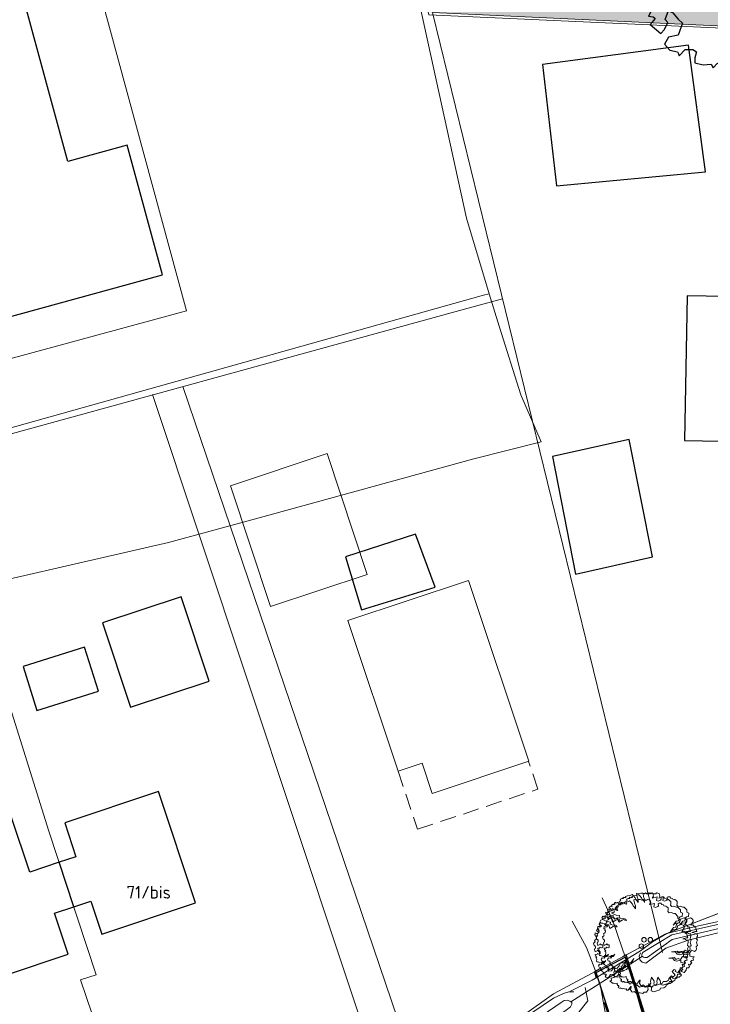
# Model space of a CAD drawing. Header units: metres. Extents: x 174282 to 175177, y 462028 to 462851.
# Tile 20 of 256: x 174481 to 174536, y 462273 to 462351. Entities that reach past the tile are written whole.
import ezdxf

# ---------------------------------------------------------------- set-up
doc = ezdxf.new("R2010")
doc.units = ezdxf.units.M
for name, pattern in [('HIDDEN2', [4.7625, 3.175, -1.5875]), ('VH-OPSLUITBAND_100X200', [16, 8, -2, 4, -2]), ('VH-OPSLUITBAND_120X250', [26, 16, -4, 2, -4])]:
    doc.linetypes.add(name, pattern=pattern)
for name, color, linetype, lineweight in [('B-ME-WH-DUIKER-G', 8, 'Continuous', 20), ('B-ME-WH-WATERGANG_SLOOT_INSTEEK-G', 8, 'Continuous', 20), ('B-WE-GR-BOOM-S', 8, 'Continuous', 20), ('B-WE-OG-BEBOUWING-G', 8, 'Continuous', 30), ('B-WE-OG-BEBOUWING_HUISNUMMER-T20', 8, 'Continuous', 20), ('B-WE-OG-TERREIN_AGRARISCH-G', 8, 'Continuous', 20), ('B-WE-OG-TERREIN_ERF-G', 8, 'Continuous', 20), ('B-WE-OG-TERREIN_GROEN-G', 8, 'Continuous', 20), ('B-WE-OG-WEG_VERHARD_OPEN -G', 8, 'Continuous', 20), ('B-WE-WH-WATERGANG_SLOOT_BODEM-G', 8, 'Continuous', 20), ('B-XX-KG-GRENS_PERCEEL-BEREKEND-G', 213, 'Continuous', 20), ('B-XX-KG-GRENS_PERCEEL-G', 213, 'Continuous', 20), ('N-WE-AL-WERKGRENS-G', 173, 'AL-WERKGRENS', 20), ('N-WE-GR-PLANTVAK-V', 86, 'Continuous', 25), ('N-WE-KL-TRACE_WENSTRACE-A', 1, 'Continuous', 20), ('N-WE-OG-BEBOUWING_WONINGBOUW-G', 7, 'Continuous', 35), ('N-WE-VH-KANTOPSLUITING_ACHTERKANTBAND-G', 50, 'Continuous', 25), ('N-WE-VH-KANTOPSLUITING_OPSLUITBAND_100X200-G', 152, 'VH-OPSLUITBAND_100X200', 25), ('N-WE-VH-KANTOPSLUITING_OPSLUITBAND_120X250-G', 152, 'VH-OPSLUITBAND_120X250', 25)]:
    doc.layers.add(name, color=color, linetype=linetype, lineweight=lineweight)
doc.layers.add('N-WE-GR-BOOM-1E-GROOTTE-S', color=7, linetype='Continuous', lineweight=25, true_color=0x00cc00)
doc.styles.add('NLCS-ISO-M500-T20', font='NLCS-ISO.ttf', dxfattribs={"height": 1})
doc.linetypes.add('AL-WERKGRENS', pattern='A,10,[106,Afdeling.shx,S=1,R=0,X=0,Y=0],-2', length=12)

# ---------------------------------------------------------------- blocks, each defined once
blk = doc.blocks.new('boom')
blk.add_lwpolyline([(-0.306, 1.961), (-0.368, 2.058), (-0.435, 2.112), (-0.463, 2.207), (-0.553, 2.308), (-0.621, 2.376), (-0.727, 2.32), (-0.864, 2.305), (-0.973, 2.267), (-0.946, 2.228), (-1.009, 2.216), (-1.034, 2.222), (-1.086, 2.235), (-1.118, 2.198), (-1.085, 2.17), (-1.135, 2.17), (-1.165, 2.165), (-1.249, 2.129), (-1.214, 2.084), (-1.238, 2.046), (-1.295, 2.022), (-1.272, 1.977), (-1.266, 1.907), (-1.229, 1.873), (-1.33, 1.894), (-1.364, 1.911), (-1.358, 1.967), (-1.424, 1.937), (-1.482, 1.941), (-1.494, 1.977), (-1.573, 1.911), (-1.514, 1.868), (-1.571, 1.86), (-1.616, 1.843), (-1.638, 1.866), (-1.702, 1.804), (-1.68, 1.732), (-1.763, 1.769), (-1.851, 1.663), (-1.746, 1.645), (-1.784, 1.578), (-1.855, 1.599), (-1.919, 1.596), (-1.901, 1.476), (-1.89, 1.472), (-1.943, 1.437), (-2.007, 1.451), (-2.028, 1.401), (-1.919, 1.352), (-1.795, 1.296), (-1.625, 1.267), (-1.636, 1.168), (-1.59, 1.14), (-1.505, 1.094), (-1.41, 1.112), (-1.304, 1.077), (-1.262, 1.006), (-1.35, 1.02), (-1.417, 1.059), (-1.474, 1.024), (-1.661, 0.925), (-1.707, 1.101), (-1.753, 1.144), (-1.862, 1.073), (-1.94, 1.179), (-2.021, 1.207), (-2.113, 1.207), (-2.158, 1.234), (-2.208, 1.146), (-2.162, 1.112), (-2.18, 1.055), (-2.212, 1.041), (-2.265, 1.033), (-2.306, 0.96), (-2.286, 0.9), (-2.335, 0.851), (-2.364, 0.826), (-2.236, 0.72), (-2.282, 0.678), (-2.353, 0.66), (-2.42, 0.699), (-2.441, 0.586), (-2.424, 0.579), (-2.374, 0.568), (-2.385, 0.505), (-2.357, 0.473), (-2.374, 0.374), (-2.466, 0.304), (-2.427, 0.237), (-2.438, 0.201), (-2.508, 0.152), (-2.487, 0.025), (-2.448, 0.011), (-2.416, -0.03), (-2.416, -0.106), (-2.443, -0.123), (-2.461, -0.177), (-2.438, -0.234), (-2.434, -0.297), (-2.398, -0.283), (-2.323, -0.243), (-2.296, -0.208), (-2.247, -0.266), (-2.163, -0.274), (-2.171, -0.412), (-2.219, -0.422), (-2.296, -0.394), (-2.347, -0.449), (-2.426, -0.437), (-2.417, -0.522), (-2.345, -0.554), (-2.394, -0.611), (-2.349, -0.64), (-2.333, -0.71), (-2.356, -0.767), (-2.336, -0.825), (-2.272, -0.825), (-2.11, -0.89), (-2.05, -0.829), (-1.946, -0.822), (-1.868, -0.756), (-1.955, -0.876), (-2.026, -0.876), (-2.085, -0.967), (-2.197, -0.946), (-2.251, -1.03), (-2.215, -1.113), (-2.147, -1.127), (-2.12, -1.183), (-2.127, -1.255), (-2.094, -1.306), (-2.061, -1.302), (-2.033, -1.348), (-2.006, -1.374), (-1.983, -1.367), (-1.962, -1.403), (-1.997, -1.424), (-1.953, -1.481), (-1.882, -1.474), (-1.851, -1.476), (-1.845, -1.524), (-1.87, -1.536), (-1.895, -1.555), (-1.843, -1.651), (-1.701, -1.637), (-1.625, -1.496), (-1.42, -1.506), (-1.305, -1.364), (-1.232, -1.225), (-1.027, -1.195), (-0.934, -1.083), (-0.871, -0.99), (-0.948, -1.181), (-1.013, -1.263), (-1.101, -1.266), (-1.142, -1.378), (-1.196, -1.405), (-1.185, -1.473), (-1.253, -1.566), (-1.395, -1.61), (-1.449, -1.652), (-1.586, -1.684), (-1.573, -1.806), (-1.652, -1.831), (-1.513, -1.953), (-1.464, -1.942), (-1.39, -1.959), (-1.264, -1.937), (-1.274, -2.008), (-1.235, -2.069), (-1.186, -2.065), (-1.18, -2.117), (-1.22, -2.165), (-1.117, -2.22), (-1.092, -2.199), (-1.051, -2.2), (-0.996, -2.244), (-0.95, -2.22), (-0.889, -2.242), (-0.82, -2.253), (-0.803, -2.226), (-0.774, -2.286), (-0.778, -2.307), (-0.7, -2.313), (-0.656, -2.253), (-0.548, -2.129), (-0.536, -2.119), (-0.558, -2.244), (-0.597, -2.263), (-0.551, -2.31), (-0.496, -2.403), (-0.445, -2.42), (-0.374, -2.376), (-0.241, -2.488), (-0.139, -2.448), (-0.054, -2.458), (0.079, -2.488), (0.143, -2.414), (0.279, -2.41), (0.36, -2.285), (0.345, -2.174), (0.378, -2.06), (0.398, -1.962), (0.464, -2.078), (0.52, -2.139), (0.537, -2.233), (0.512, -2.34), (0.649, -2.392), (0.966, -2.288), (1, -2.2), (1.182, -2.196), (1.293, -2.127), (1.326, -1.996), (1.392, -2.04), (1.416, -1.957), (1.509, -1.957), (1.632, -1.867), (1.476, -1.669), (1.524, -1.633), (1.587, -1.556), (1.665, -1.591), (1.632, -1.675), (1.776, -1.718), (1.89, -1.594), (1.896, -1.48), (2.008, -1.48), (2.048, -1.413), (2.001, -1.286), (2.093, -1.311), (2.13, -1.261), (2.173, -1.221), (2.115, -1.149), (2.183, -1.097), (2.272, -1.07), (2.24, -0.943), (2.305, -0.92), (2.292, -0.893), (2.081, -0.866), (2.068, -0.739), (1.854, -0.791), (1.745, -0.756), (1.657, -0.644), (1.451, -0.639), (1.737, -0.604), (1.796, -0.689), (1.868, -0.692), (1.928, -0.642), (2.059, -0.701), (2.16, -0.545), (2.316, -0.611), (2.398, -0.567), (2.429, -0.488), (2.404, -0.359), (2.471, -0.297), (2.466, -0.241), (2.431, -0.135), (2.459, -0.065), (2.481, -0.007), (2.426, 0.037), (2.442, 0.142), (2.47, 0.191), (2.459, 0.307), (2.381, 0.305), (2.265, 0.379), (2.183, 0.379), (2.359, 0.432), (2.445, 0.432), (2.431, 0.49), (2.38, 0.684), (2.326, 0.664), (2.275, 0.75), (2.232, 0.785), (2.131, 0.758), (2.255, 0.957), (2.248, 1.027), (2.201, 1.097), (2.107, 1.144), (1.916, 1.078), (1.877, 0.961), (1.83, 0.871), (1.67, 0.887), (1.534, 0.766), (1.698, 0.984), (1.819, 0.988), (1.846, 1.152), (1.901, 1.199), (1.998, 1.222), (2.017, 1.395), (1.921, 1.451), (1.912, 1.565), (1.781, 1.717), (1.703, 1.707), (1.57, 1.761), (1.462, 1.741), (1.394, 1.825), (1.413, 1.903), (1.408, 2.006), (1.348, 2.066), (1.28, 2.106), (1.188, 2.124), (1.164, 2.17), (1.084, 2.192), (1.018, 2.25), (0.943, 2.259), (0.878, 2.242), (0.903, 2.124), (0.864, 2.085), (0.746, 2.021), (0.662, 2.06), (0.684, 2.248), (0.437, 2.192), (0.495, 2.286), (0.471, 2.423), (0.319, 2.457), (0.279, 2.413), (0.157, 2.413), (0.083, 2.462), (0.029, 2.418), (-0.057, 2.455), (-0.162, 2.452), (-0.386, 2.425), (-0.359, 2.258), (-0.299, 2.118), (-0.306, 1.961)])
blk.add_circle((0, 0), 0.12)
blk = doc.blocks.new('SGR-BOOM_1EGROOTTE')
at = {"linetype": 'Continuous', "flags": 128}
blk.add_lwpolyline([(167869.052, 467739.156), (167868.849, 467739.66), (167868.449, 467739.811), (167868.145, 467740.365), (167867.336, 467740.567), (167866.834, 467740.365), (167867.138, 467740.062), (167867.085, 467739.507), (167866.078, 467739.709), (167866.228, 467740.113), (167866.026, 467740.567), (167865.623, 467740.466), (167865.219, 467740.566), (167864.414, 467740.516), (167864.01, 467740.315), (167863.455, 467740.414), (167862.748, 467739.86), (167863.253, 467739.609), (167863.404, 467739.305), (167863.908, 467739.053), (167863.404, 467738.398), (167862.748, 467738.248), (167862.295, 467738.649), (167862.651, 467738.791), (167862.346, 467739.559), (167861.438, 467739.053), (167860.984, 467738.549), (167861.237, 467738.347), (167860.984, 467737.944), (167860.478, 467737.742), (167860.127, 467737.391), (167859.774, 467736.38), (167861.134, 467736.027), (167861.336, 467735.574), (167860.984, 467735.272), (167860.38, 467735.272), (167860.265, 467735.588), (167859.674, 467735.372), (167860.078, 467734.716), (167859.876, 467734.465), (167860.127, 467734.263), (167859.925, 467733.708), (167860.349, 467733.496), (167860.127, 467733.052), (167860.479, 467733.003), (167860.637, 467732.864), (167860.244, 467732.383), (167861.085, 467731.691), (167861.389, 467731.993), (167861.64, 467732.548), (167861.438, 467732.799), (167861.689, 467733.506), (167862.044, 467733.304), (167862.448, 467732.8), (167862.8, 467732.499), (167862.448, 467731.54), (167861.689, 467731.39), (167861.389, 467730.833), (167861.793, 467730.38), (167862.396, 467730.229), (167862.471, 467730.078), (167862.547, 467729.926), (167863.002, 467730.431), (167863.607, 467730.431), (167863.909, 467730.229), (167863.759, 467729.775), (167863.759, 467729.371), (167864.415, 467729.219), (167865.07, 467729.271), (167865.22, 467728.967), (167865.524, 467729.322), (167865.926, 467729.523), (167865.733, 467730.096), (167866.128, 467730.229), (167866.734, 467730.076), (167866.835, 467729.372), (167867.188, 467729.424), (167867.539, 467729.219), (167868.296, 467729.825), (167868.651, 467729.676), (167868.599, 467729.927), (167869.003, 467730.129), (167868.701, 467730.431), (167868.347, 467730.533), (167868.903, 467731.036), (167868.952, 467731.338), (167869.607, 467731.491), (167870.062, 467731.238), (167870.363, 467731.54), (167870.342, 467731.75), (167870.767, 467731.75), (167870.767, 467732.046), (167871.171, 467732.196), (167871.171, 467732.447), (167870.718, 467732.447), (167871.273, 467733.004), (167870.92, 467733.204), (167871.373, 467733.053), (167871.524, 467733.406), (167871.273, 467733.81), (167871.624, 467734.364), (167871.422, 467734.615), (167870.92, 467734.615), (167870.313, 467735.021), (167870.717, 467735.272), (167871.071, 467735.928), (167871.273, 467735.627), (167871.674, 467735.777), (167871.422, 467736.634), (167871.475, 467737.189), (167871.22, 467737.29), (167870.816, 467738.096), (167870.412, 467738.545), (167869.865, 467738.053), (167870.213, 467737.845), (167870.515, 467737.088), (167870.062, 467736.987), (167869.809, 467737.49), (167869.405, 467737.391), (167869.002, 467737.694), (167868.498, 467737.945), (167868.749, 467738.147), (167868.598, 467738.448), (167868.849, 467738.752), (167869.254, 467738.6), (167869.607, 467738.803)], close=True, dxfattribs=at)
at = {"linetype": 'Continuous'}
blk.add_circle((167865.804, 467734.919), 0.143, dxfattribs=at)

msp = doc.modelspace()

# ---------------------------------------------------------------- hatches: boundary and pattern name
at = {"layer": 'N-WE-GR-PLANTVAK-V'}
h = msp.add_hatch(color=256, dxfattribs=at)
h.dxf.hatch_style = 1
edge = h.paths.add_edge_path()
edge.add_line((174505.573, 462383.948), (174513.533, 462351.493))
edge.add_line((174513.533, 462351.493), (174573.174, 462348.717))
edge.add_line((174573.174, 462348.717), (174575.014, 462348.631))
edge.add_line((174575.014, 462348.631), (174575.721, 462350.825))
edge.add_line((174575.721, 462350.825), (174554.917, 462352.892))
edge.add_line((174554.917, 462352.892), (174554.294, 462355.159))
edge.add_line((174554.294, 462355.159), (174539.06, 462350.967))
edge.add_line((174539.06, 462350.967), (174537.866, 462355.306))
edge.add_line((174537.866, 462355.306), (174526.001, 462352.041))
edge.add_arc((174523.826, 462359.947), 8.2, 195.38533, 285.38533, ccw=False)
edge.add_line((174515.92, 462357.771), (174513.458, 462366.718))
edge.add_line((174513.458, 462366.718), (174511.317, 462366.129))
edge.add_line((174511.317, 462366.129), (174508.07, 462377.93))
edge.add_line((174508.07, 462377.93), (174510.21, 462378.519))
edge.add_line((174510.21, 462378.519), (174509.045, 462382.752))
edge.add_line((174509.045, 462382.752), (174506.501, 462384.199))
edge.add_line((174506.501, 462384.199), (174505.573, 462383.948))
at = {"layer": 'N-WE-KL-TRACE_WENSTRACE-A'}
h = msp.add_hatch(dxfattribs=at)
h.set_pattern_fill('AKL-WENSTRACE', color=256, scale=5, angle=356.73, pattern_type=2)
h.set_pattern_definition([(41.73, (0, 0), (-0.4160132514, 0.46643110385), [])])
edge = h.paths.add_edge_path()
edge.add_line((174640.996, 462307.146), (174643.319, 462347.76))
edge.add_arc((174649.409, 462347.412), 6.1, 99.63455, 176.72589, ccw=False)
edge.add_line((174648.388, 462353.426), (174648.446, 462354.447))
edge.add_line((174648.446, 462354.447), (174648.985, 462363.859))
edge.add_line((174648.985, 462363.859), (174622.828, 462365.356))
edge.add_line((174622.828, 462365.356), (174622.599, 462361.362))
edge.add_line((174622.599, 462361.362), (174595.31, 462362.923))
edge.add_line((174595.31, 462362.923), (174594.315, 462363.022))
edge.add_line((174594.315, 462363.022), (174578.886, 462364.556))
edge.add_line((174578.886, 462364.556), (174581.877, 462394.645))
edge.add_line((174581.877, 462394.645), (174597.898, 462393.041))
edge.add_line((174597.898, 462393.041), (174598.067, 462394.029))
edge.add_line((174598.067, 462394.029), (174571.928, 462396.646))
edge.add_arc((174567.355, 462350.974), 45.9, 84.28259, 105.38534)
edge.add_line((174555.177, 462395.229), (174516.043, 462384.461))
edge.add_line((174516.043, 462384.461), (174516.308, 462383.496))
edge.add_line((174516.308, 462383.496), (174555.443, 462394.265))
edge.add_arc((174567.355, 462350.974), 44.9, 84.28259, 105.38534, ccw=False)
edge.add_line((174571.828, 462395.651), (174580.882, 462394.744))
edge.add_line((174580.882, 462394.744), (174576.697, 462352.637))
edge.add_line((174576.697, 462352.637), (174577.692, 462352.538))
edge.add_line((174577.692, 462352.538), (174578.787, 462363.56))
edge.add_line((174578.787, 462363.56), (174595.232, 462361.926))
edge.add_line((174595.232, 462361.926), (174623.541, 462360.307))
edge.add_line((174623.541, 462360.307), (174623.769, 462364.3))
edge.add_line((174623.769, 462364.3), (174647.929, 462362.918))
edge.add_line((174647.929, 462362.918), (174647.433, 462354.231))
edge.add_arc((174649.409, 462347.412), 7.1, 106.16338, 176.72589)
edge.add_line((174642.321, 462347.818), (174639.94, 462306.204))
edge.add_line((174639.94, 462306.204), (174679.035, 462303.968))
edge.add_line((174679.035, 462303.968), (174683.992, 462341.69))
edge.add_line((174683.992, 462341.69), (174690.273, 462356.489))
edge.add_line((174690.273, 462356.489), (174695.984, 462370.453))
edge.add_arc((174687.375, 462373.973), 9.3, 337.75909, 439.78828)
edge.add_line((174689.024, 462383.126), (174670.746, 462386.418))
edge.add_arc((174621.197, 462048.695), 341.339, 81.65344, 85.32545)
edge.add_line((174649.015, 462388.898), (174631.179, 462389.919))
edge.add_line((174631.179, 462389.919), (174631.179, 462402.888))
edge.add_line((174631.179, 462402.888), (174630.179, 462402.968))
edge.add_line((174630.179, 462402.968), (174630.179, 462389.976))
edge.add_line((174630.179, 462389.976), (174597.697, 462391.834))
edge.add_line((174597.697, 462391.834), (174594.315, 462363.023))
edge.add_line((174594.315, 462363.023), (174595.31, 462362.924))
edge.add_line((174595.31, 462362.924), (174598.54, 462390.784))
edge.add_line((174598.54, 462390.784), (174648.958, 462387.9))
edge.add_arc((174620.931, 462046.401), 342.647, 81.66799, 85.30829, ccw=False)
edge.add_line((174670.584, 462385.431), (174688.847, 462382.142))
edge.add_arc((174687.375, 462373.973), 8.3, -22.24091, 79.78828, ccw=False)
edge.add_line((174695.058, 462370.831), (174689.618, 462357.528))
edge.add_line((174689.618, 462357.528), (174687.421, 462352.349))
edge.add_line((174687.421, 462352.349), (174649.815, 462354.5))
edge.add_arc((174649.409, 462347.412), 7.1, 86.72589, 97.63358)
edge.add_line((174648.466, 462354.449), (174648.431, 462353.433))
edge.add_arc((174649.409, 462347.412), 6.1, 86.72589, 99.22507, ccw=False)
edge.add_line((174649.757, 462353.502), (174687.007, 462351.371))
edge.add_line((174687.007, 462351.371), (174683.018, 462341.955))
edge.add_line((174683.018, 462341.955), (174678.165, 462305.019))
edge.add_line((174678.165, 462305.019), (174640.996, 462307.146))

# ---------------------------------------------------------------- linework, layer by layer
at = {"layer": 'B-ME-WH-DUIKER-G'}
msp.add_lwpolyline([(174524.58, 462273.558), (174530.208, 462277.138)], dxfattribs=at)
at = {"layer": 'B-ME-WH-WATERGANG_SLOOT_INSTEEK-G'}
for points in [[(174537.907, 462279.957), (174537.951, 462279.665), (174537.831, 462279.391), (174533.82, 462278.409), (174532.061, 462277.786), (174530.486, 462276.593), (174530.205, 462276.692), (174530.017, 462276.856), (174529.969, 462277.149), (174530.067, 462277.41)], [(174525.714, 462274.68), (174525.906, 462273.632), (174525.099, 462272.612), (174482.44, 462244.319), (174481.249, 462245.913)]]:
    msp.add_lwpolyline(points, dxfattribs=at)
at = {"layer": 'B-WE-OG-BEBOUWING-G'}
msp.add_line((174485.382, 462281.047), (174484.226, 462284.551), dxfattribs=at)
for points in [[(174462.095, 462347.603), (174463.519, 462342.394), (174464.001, 462342.525), (174464.128, 462342.061), (174466.171, 462334.587), (174459.245, 462332.727), (174452.196, 462330.834), (174455.017, 462320.604), (174492.38, 462330.839), (174489.589, 462341.044), (174484.92, 462339.766), (174479.157, 462360.832), (174483.816, 462362.107), (174481.022, 462372.322), (174443.682, 462362.087), (174446.447, 462351.87), (174460.414, 462355.65), (174462.578, 462347.734), (174462.095, 462347.603)], [(174523.44, 462337.86), (174535.19, 462338.96), (174533.86, 462348.94), (174522.34, 462347.41), (174523.44, 462337.86)], [(174543.549, 462324.483), (174538.137, 462324.572), (174538.211, 462329.101), (174533.732, 462329.174), (174533.546, 462317.776), (174542.014, 462317.637)], [(174531, 462308.61), (174529.17, 462317.86), (174523.14, 462316.53), (174524.93, 462307.26), (174531, 462308.61)], [(174508.06, 462304.44), (174513.887, 462306.24), (174512.34, 462310.413), (174506.8, 462308.627), (174508.06, 462304.44)], [(174496.059, 462298.826), (174493.846, 462305.478), (174487.65, 462303.417), (174489.863, 462296.765), (174496.059, 462298.826)], [(174487.324, 462298.044), (174486.239, 462301.498), (174481.387, 462299.973), (174482.472, 462296.52), (174487.324, 462298.044)], [(174485.382, 462281.047), (174486.723, 462281.493), (174487.591, 462278.884), (174494.992, 462281.346), (174492.072, 462290.123), (174484.671, 462287.661), (174485.558, 462284.994), (174484.226, 462284.551)], [(174484.226, 462284.551), (174481.922, 462283.784), (174480.464, 462288.162), (174475.765, 462286.598), (174475.229, 462288.211), (174473.71, 462287.706), (174474.247, 462286.093), (174472.112, 462285.382), (174473.924, 462279.938), (174473.069, 462279.653), (174474.959, 462273.974), (174484.956, 462277.301), (174483.876, 462280.546), (174485.382, 462281.047)]]:
    msp.add_lwpolyline(points, dxfattribs=at)
at = {"layer": 'B-WE-OG-TERREIN_AGRARISCH-G'}
msp.add_lwpolyline([(174518.147, 462329.354), (174517.692, 462329.226), (174461.861, 462313.57), (174433.957, 462305.975)], dxfattribs=at)
at = {"layer": 'B-WE-OG-TERREIN_ERF-G'}
for points in [[(174487.465, 462363.133), (174484.922, 462362.422), (174494.266, 462328.013), (174455.851, 462317.581), (174455.017, 462320.604)], [(174510.478, 462362.033), (174516.353, 462335.314), (174518.147, 462329.354), (174518.916, 462326.8), (174520.635, 462321.376), (174522.223, 462317.672), (174516.931, 462316.349), (174500, 462311.698), (174492.854, 462309.735), (174473.143, 462305.237)], [(174524.548, 462274.406), (174526.252, 462275.258), (174530.062, 462277.578), (174531.015, 462278.272), (174532.151, 462278.928), (174534.393, 462279.503), (174537.658, 462280.203), (174538.538, 462280.442), (174538.325, 462281.353)], [(174477.194, 462244.56), (174481.894, 462247.477), (174482.074, 462246.688), (174494.971, 462254.685), (174500, 462257.973), (174502.316, 462259.573), (174513.498, 462267.282), (174523.208, 462273.853), (174523.986, 462274.201), (174524.405, 462274.355), (174524.815, 462274.356)]]:
    msp.add_lwpolyline(points, dxfattribs=at)
at = {"layer": 'B-WE-OG-TERREIN_GROEN-G'}
for points in [[(174533.018, 462267.903), (174532.084, 462268.275), (174531.401, 462268.866), (174530.945, 462270.094), (174529.301, 462275.788)], [(174526.892, 462274.914), (174527.715, 462270.273), (174527.761, 462269.181), (174527.717, 462268.18), (174527.49, 462267.225), (174527.069, 462266.263)]]:
    msp.add_lwpolyline(points, dxfattribs=at)
at = {"layer": 'B-WE-OG-WEG_VERHARD_OPEN -G', "flags": 128}
for points in [[(174529.218, 462276.039), (174528.626, 462277.789), (174527.889, 462279.939), (174527.05, 462281.747)], [(174526.759, 462275.249), (174526.468, 462276.137), (174525.808, 462277.84), (174524.686, 462279.914)]]:
    msp.add_lwpolyline(points, dxfattribs=at)
at = {"layer": 'B-WE-WH-WATERGANG_SLOOT_BODEM-G'}
for points in [[(174530.235, 462277.12), (174530.305, 462277.073), (174530.418, 462277.053), (174530.602, 462277.053), (174532.556, 462278.468), (174537.715, 462279.68), (174537.797, 462279.778), (174537.814, 462279.835), (174537.813, 462279.891), (174537.811, 462279.932), (174537.786, 462279.988), (174537.74, 462280.017), (174537.701, 462280.024), (174537.551, 462279.977), (174532.525, 462278.826), (174530.284, 462277.473), (174530.203, 462277.36), (174530.162, 462277.258), (174530.182, 462277.155), (174530.235, 462277.12)], [(174482.032, 462245.108), (174482.158, 462244.982), (174482.362, 462244.937), (174482.694, 462245.133), (174500, 462256.413), (174524.209, 462272.887), (174524.552, 462273.165), (174524.665, 462273.37), (174524.661, 462273.423), (174524.654, 462273.495), (174524.506, 462273.62), (174524.29, 462273.688), (174524.051, 462273.665), (174523.799, 462273.501), (174500, 462257.224), (174482.203, 462245.624), (174481.975, 462245.346), (174481.975, 462245.164), (174482.032, 462245.108)]]:
    msp.add_lwpolyline(points, dxfattribs=at)
at = {"layer": 'B-XX-KG-GRENS_PERCEEL-BEREKEND-G'}
for points in [[(174565.604, 462281.441), (174573.174, 462348.717), (174513.677, 462351.514), (174531.8, 462277.445)], [(174422.069, 462302.278), (174433.962, 462305.541), (174474.506, 462316.682), (174516.191, 462328.137), (174519.196, 462328.959)]]:
    msp.add_lwpolyline(points, dxfattribs=at)
at = {"layer": 'B-XX-KG-GRENS_PERCEEL-G', "flags": 128}
for points in [[(174512.77, 462266.76), (174493.975, 462322.05)], [(174491.596, 462321.397), (174510.321, 462265.106)], [(174492.908, 462254.307), (174488.644, 462267.24), (174485.911, 462275.278), (174487.15, 462275.69), (174483.39, 462287.086), (174476.834, 462308.019)], [(174531.51, 462278.619), (174531.995, 462278.877), (174540.743, 462282.267), (174540.799, 462282.289)], [(174512.77, 462266.76), (174523.197, 462274.196), (174530.322, 462277.987), (174531.51, 462278.619)]]:
    msp.add_lwpolyline(points, dxfattribs=at)
at = {"layer": 'N-WE-AL-WERKGRENS-G', "flags": 128}
msp.add_lwpolyline([(174681.597, 462243.513), (174681.058, 462261.019), (174682.966, 462284.801), (174683.583, 462297.765), (174686.249, 462320.652), (174688.507, 462336.11), (174690.024, 462341.923), (174715.341, 462404.33), (174717.601, 462411.68), (174737.648, 462460.859), (174741.719, 462470.505), (174748.817, 462487.359), (174674.443, 462494.014, 0.041999), (174666.058, 462494.058), (174643.597, 462492.288, -0.021198), (174639.362, 462492.134), (174613.916, 462492.29), (174609.223, 462496.26), (174608.958, 462517.183), (174610.596, 462533.728), (174610.954, 462546.926), (174609.538, 462546.926), (174609.558, 462563.215), (174618.404, 462564.584), (174617.882, 462574.521), (174609.659, 462573.696), (174609.196, 462609.694), (174614.486, 462610.527), (174612.971, 462619.974), (174609.088, 462619.531), (174608.927, 462630.616), (174611.938, 462638.324), (174653.335, 462646.137), (174694.682, 462654.971), (174753.656, 462669.694), (174754.237, 462666.581), (174760.415, 462667.388), (174761.852, 462678.247), (174772.339, 462679.778), (174801.269, 462672.42), (174803.391, 462678.615), (174801.391, 462679.594), (174797.277, 462686.229), (174795.775, 462697.827), (174787.849, 462696.846), (174788.459, 462691.593), (174783.455, 462686.955), (174765.026, 462688.379), (174763.024, 462691.272), (174740.983, 462686.156), (174741.964, 462681.481), (174695.587, 462670.341), (174674.215, 462665.295), (174611.437, 462653.073), (174598.865, 462662.135), (174595.022, 462656.913), (174598.266, 462653.801), (174601.563, 462645.066), (174585.184, 462641.559), (174585.846, 462637.588), (174468.106, 462610.771), (174467.256, 462614.569), (174459.445, 462613.028), (174458.95, 462618.394), (174449.12, 462618.046), (174449.29, 462624.91), (174429.951, 462629.368), (174428.413, 462620.577), (174434.372, 462618.909), (174430.641, 462597.257), (174453.023, 462592.796), (174457.787, 462586.572), (174474.779, 462527.663), (174488.396, 462479.396), (174491.179, 462461.426), (174515.964, 462468.21), (174535.677, 462396.051), (174500.834, 462386.521), (174501.862, 462382.661), (174505.484, 462383.699), (174513.387, 462351.317), (174573.09, 462348.625), (174564.864, 462275.155), (174544.951, 462280.682), (174541.171, 462282.433), (174531.995, 462278.877), (174531.51, 462278.619), (174530.322, 462277.987), (174523.197, 462274.196), (174512.77, 462266.76), (174511.323, 462265.728), (174510.321, 462265.106), (174492.908, 462254.307), (174458.682, 462233.081), (174458.274, 462228.3), (174437.212, 462215.451), (174430.678, 462218.394), (174424.184, 462214.138), (174422.654, 462205.201), (174428.021, 462195.994), (174430.582, 462197.274), (174431.829, 462199.589), (174481.464, 462229.381), (174511.746, 462247.996), (174520.108, 462251.917), (174528.993, 462255.045), (174538.389, 462257.274), (174544.528, 462258.292), (174554.322, 462259.261), (174563.593, 462259.191), (174572.865, 462258.166), (174582.161, 462256.149), (174620.668, 462248.404), (174620.813, 462250.715), (174679.071, 462234.3), (174681.597, 462243.513)], format="xyb", dxfattribs=at)
at = {"layer": 'N-WE-OG-BEBOUWING_WONINGBOUW-G', "lineweight": 20}
for points in [[(174500.897, 462304.701), (174508.519, 462307.236), (174505.352, 462316.755), (174497.73, 462314.22)], [(174507.003, 462303.598), (174516.511, 462306.761), (174521.252, 462292.509), (174513.642, 462289.977), (174512.853, 462292.349), (174510.955, 462291.718)]]:
    msp.add_lwpolyline(points, close=True, dxfattribs=at)
at = {"layer": 'N-WE-OG-BEBOUWING_WONINGBOUW-G', "linetype": 'HIDDEN2', "lineweight": 20, "ltscale": 0.4}
msp.add_lwpolyline([(174510.965, 462291.721), (174512.484, 462287.152), (174521.973, 462290.309), (174521.242, 462292.505)], dxfattribs=at)
at = {"layer": 'N-WE-VH-KANTOPSLUITING_ACHTERKANTBAND-G', "flags": 128}
msp.add_lwpolyline([(174527.937, 462268.976), (174527.872, 462271.781), (174526.576, 462275.858), (174528.865, 462277.076), (174530.258, 462272.692), (174531.913, 462270.291)], dxfattribs=at)
at = {"layer": 'N-WE-VH-KANTOPSLUITING_ACHTERKANTBAND-G'}
msp.add_arc((174563.535, 462167.965), 107, 87.85028, 121.8059, dxfattribs=at)
at = {"layer": 'N-WE-VH-KANTOPSLUITING_OPSLUITBAND_100X200-G', "ltscale": 0.5}
msp.add_arc((174563.535, 462167.965), 107.1, 87.85028, 121.8059, dxfattribs=at)
at = {"layer": 'N-WE-VH-KANTOPSLUITING_OPSLUITBAND_120X250-G', "ltscale": 0.5, "flags": 128}
msp.add_lwpolyline([(174532.033, 462270.328), (174530.367, 462272.745), (174528.935, 462277.249), (174526.431, 462275.917), (174527.752, 462271.761), (174527.818, 462268.934)], dxfattribs=at)

# ---------------------------------------------------------------- block references
at = {"layer": 'B-WE-GR-BOOM-S', "xscale": 1.5, "yscale": 1.5}
for p in [(174530.341, 462278.448), (174530.844, 462278.448), (174530.131, 462277.945)]:
    msp.add_blockref('boom', p, dxfattribs=at)
at = {"layer": 'N-WE-GR-BOOM-1E-GROOTTE-S'}
msp.add_blockref('SGR-BOOM_1EGROOTTE', (6670.58, -5381.83), dxfattribs=at)

# ---------------------------------------------------------------- texts
at = {"layer": 'B-WE-OG-BEBOUWING_HUISNUMMER-T20', "style": 'NLCS-ISO-M500-T20'}
msp.add_text('71/bis', height=1, dxfattribs=at).set_placement((174489.554, 462281.693))

doc.saveas('drawing.dxf')
